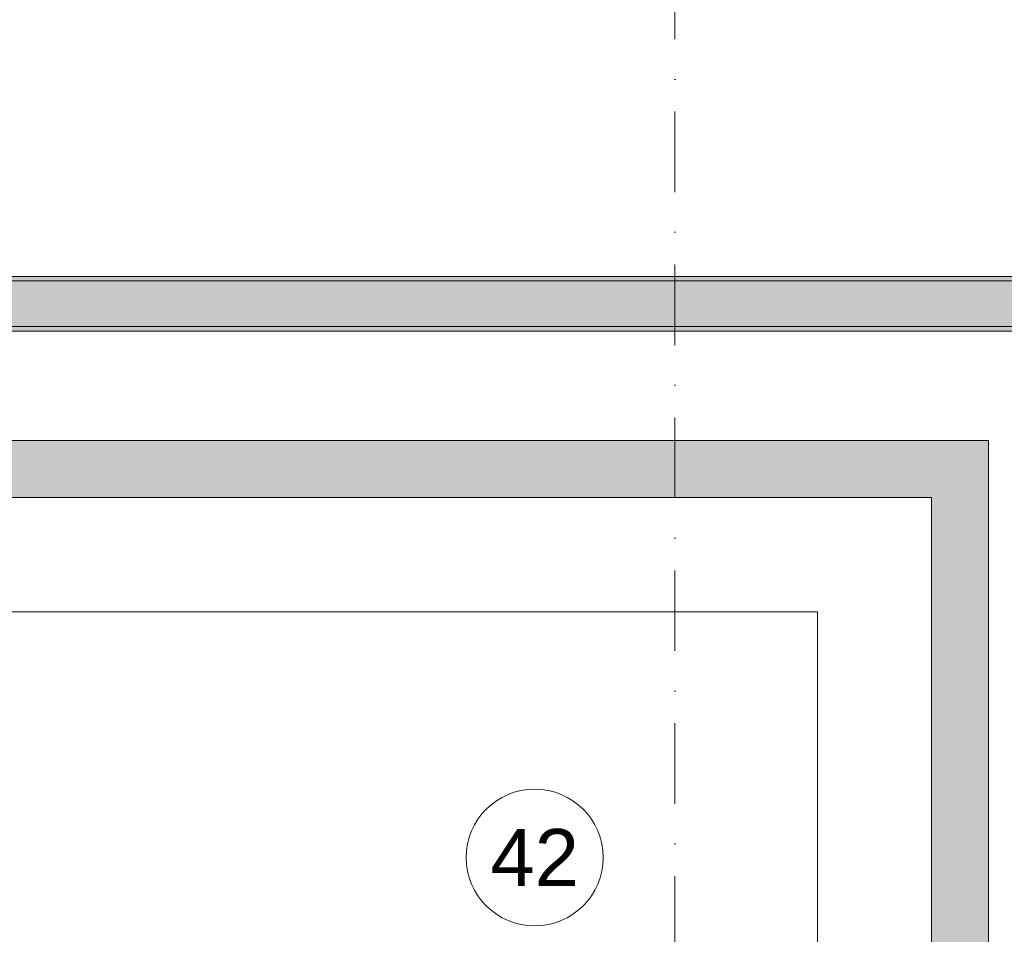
# Model space of a CAD drawing. Header units: millimetres. Extents: x -14761 to 157739, y -22400 to 107990.
# Tile 107 of 256: x 69128 to 73444, y 57086 to 61095. Entities that reach past the tile are written whole.
import ezdxf

# ---------------------------------------------------------------- set-up
doc = ezdxf.new("R2010")
doc.units = ezdxf.units.MM
doc.header["$MEASUREMENT"] = 0
doc.linetypes.add('Штриховая', pattern=[564.444447, 282.222223, -282.222223])
doc.linetypes.add('Штрихпунктирная', pattern=[670.277762, 352.777767, -176.388884, 0, -141.111112])
for name, color, linetype in [('Конструктив - Лестницы в бассейны', 7, 'Continuous'), ('Конструктив - стены бассейнов жб нов', 7, 'Continuous'), ('Конструктив - Стены Блок 200 нов', 7, 'Continuous'), ('Элемент Модели - Зона', 7, 'Continuous'), ('Элемент Модели - Оси', 7, 'Continuous')]:
    doc.layers.add(name, color=color, linetype=linetype)
doc.styles.add('СГЕНЕРИР_СТИЛЬ_1', font='txt')

msp = doc.modelspace()

# ---------------------------------------------------------------- hatches: boundary and pattern name
at = {"layer": 'Конструктив - стены бассейнов жб нов', "linetype": 'Continuous', "lineweight": 0, "true_color": 0x000000}
for points in [[(61875, 59000), (73125, 59000), (73125, 59250), (61875, 59250)], [(73125, 59000), (73375, 59000), (73375, 59250)], [(73125, 59000), (73375, 59250), (73125, 59250)], [(73125, 59000), (73125, 54900), (73375, 54900), (73375, 59000)]]:
    msp.add_hatch(color=18, dxfattribs=at).paths.add_polyline_path(points)
at = {"layer": 'Конструктив - Стены Блок 200 нов', "linetype": 'Continuous', "lineweight": 0, "true_color": 0x000000}
for points in [[(74480, 59970), (60850, 59970), (60850, 59950), (74480, 59950)], [(74500, 59950), (60830, 59950), (60830, 59750), (74500, 59750)], [(73862, 59750), (61138, 59750), (61138, 59730), (73862, 59730)]]:
    msp.add_hatch(color=18, dxfattribs=at).paths.add_polyline_path(points)

# ---------------------------------------------------------------- linework, layer by layer
at = {"layer": 'Конструктив - Лестницы в бассейны', "color": 7, "linetype": 'Continuous', "lineweight": 15, "flags": 128}
msp.add_lwpolyline([(67625, 58500), (67625, 59000), (73125, 59000), (73125, 54900), (69125, 54900), (69125, 55400), (72625, 55400), (72625, 58500), (68125, 58500)], close=True, dxfattribs=at)
at = {"layer": 'Конструктив - стены бассейнов жб нов', "color": 251, "linetype": 'Continuous', "lineweight": 20, "true_color": 0x575757, "flags": 128}
for points in [[(73375, 59250), (61625, 59250)], [(73375, 59250), (73375, 59000)], [(67625, 59000), (73125, 59000)], [(73125, 59000), (73125, 54900)], [(73375, 54650), (73375, 59000)]]:
    msp.add_lwpolyline(points, dxfattribs=at)
at = {"layer": 'Конструктив - Стены Блок 200 нов', "color": 251, "linetype": 'Continuous', "lineweight": 20, "true_color": 0x575757}
for p, q in [((74500, 59950), (60830, 59950)), ((61138, 59750), (73862, 59750))]:
    msp.add_line(p, q, dxfattribs=at)
at = {"layer": 'Конструктив - Стены Блок 200 нов', "color": 251, "linetype": 'Continuous', "lineweight": 20, "true_color": 0x575757, "flags": 128}
for points in [[(74480, 59970), (60850, 59970)], [(61138, 59730), (73862, 59730)]]:
    msp.add_lwpolyline(points, dxfattribs=at)
at = {"layer": 'Элемент Модели - Зона', "color": 7, "linetype": 'Штриховая', "lineweight": 15, "flags": 128}
for points in [[(60850, 59970), (61000, 59970), (65300, 59970), (69800, 59970), (70000, 59970), (74300, 59970), (74480, 59970), (74480, 62499.9), (74480, 62699.9), (74480, 62800), (74480, 63080), (72300.1, 63080), (72300.1, 62700), (71700.1, 62700), (71700.1, 63080), (63300, 63080), (63300, 62700), (62700, 62700), (62700, 63080), (60850, 63080)], [(67625, 54200), (69125, 54200), (69125, 54212), (71700.1, 54212), (71700.1, 54300), (72300.1, 54300), (72300.1, 54212), (73964.5, 54212), (73964.5, 59730), (67625, 59730)]]:
    msp.add_lwpolyline(points, close=True, dxfattribs=at)
at = {"layer": 'Элемент Модели - Зона', "color": 7, "linetype": 'Continuous', "lineweight": 15, "flags": 128}
msp.add_lwpolyline([(71685, 57422.2, 1), (71085, 57422.2, 1)], format="xyb", close=True, dxfattribs=at)
at = {"layer": 'Элемент Модели - Оси', "color": 7, "linetype": 'Штрихпунктирная', "lineweight": 15}
msp.add_line((72000, 92200), (72000, -1975), dxfattribs=at)

# ---------------------------------------------------------------- texts
at = {"layer": 'Элемент Модели - Зона', "color": 7, "lineweight": 15, "insert": (71385, 57422.2), "char_height": 250, "attachment_point": 5, "style": 'СГЕНЕРИР_СТИЛЬ_1'}
msp.add_mtext('\\A1;{\\pqc;\\fArial|b0|i0|c204|p38;42}', dxfattribs=at)

doc.saveas('drawing.dxf')
